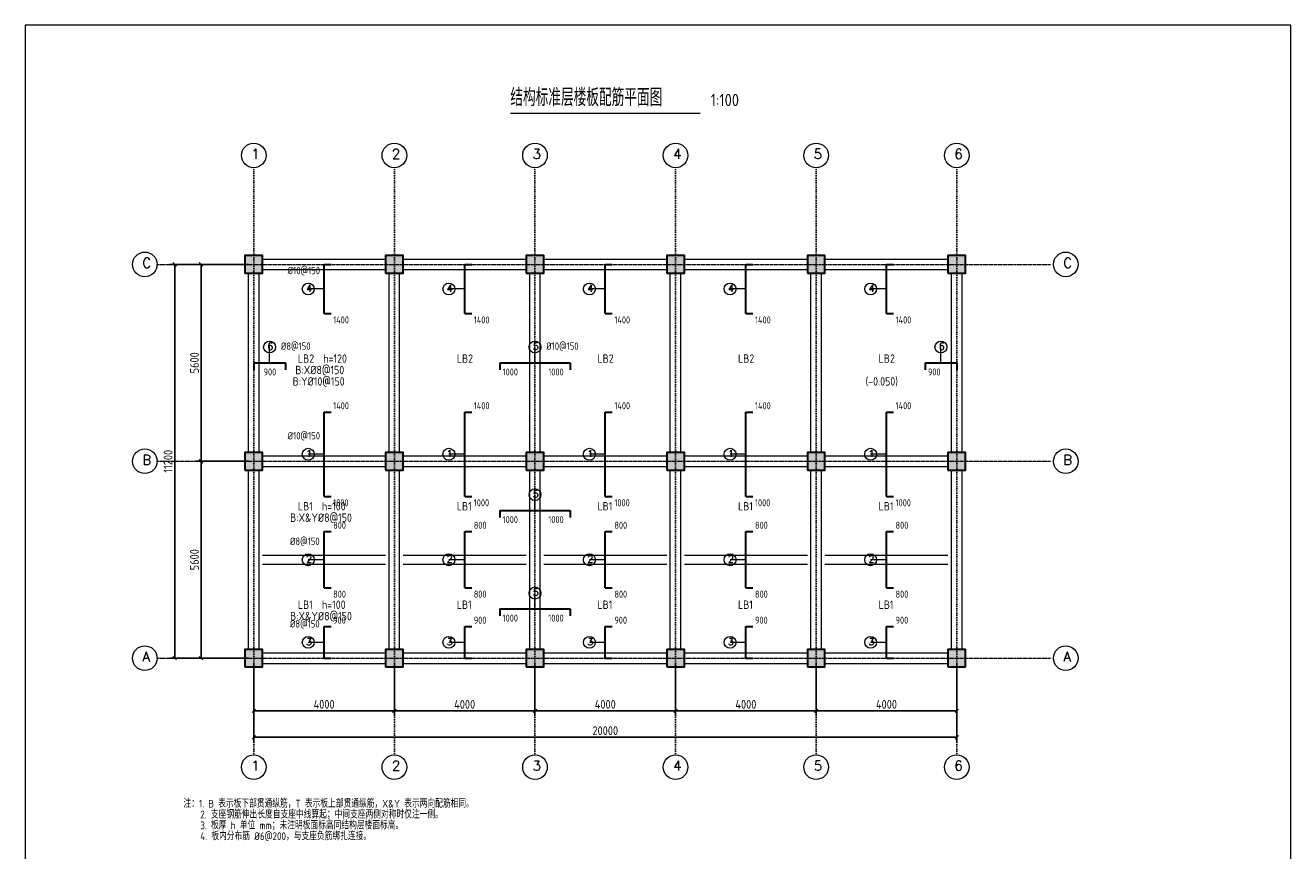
# Model space of a CAD drawing. Header units: millimetres. Extents: x -6500 to 29500, y -6500 to 40000.
# Tile 2 of 2: x -6500 to 29500, y 16524 to 40000. Entities that reach past the tile are written whole.
import ezdxf

# ---------------------------------------------------------------- set-up
doc = ezdxf.new("R2010")
doc.units = ezdxf.units.MM
doc.header["$LTSCALE"] = 100
doc.linetypes.add('DOT', pattern=[0.508, 0, -0.508])
for name, color, linetype, lineweight in [('S-AXIS', 3, 'Continuous', 15), ('S-AXIS_TEXT', 7, 'Continuous', 15), ('S-BEAM_CON', 4, 'Continuous', 20), ('S-COLU', 6, 'Continuous', 30), ('S-COLU_HATCH', 254, 'Continuous', 15), ('S-DIM', 3, 'Continuous', 15), ('S-DOTE', 253, 'DOT', 15), ('S-FLOOR_DOWN_TEXT', 100, 'Continuous', 15), ('S-FLOOR_NUM', 7, 'Continuous', 15), ('S-FLOOR_REIN', 1, 'Continuous', 30), ('S-FLOOR_TEXT', 30, 'Continuous', 15), ('S-PUB_TITLE', 4, 'Continuous', 15), ('S-TEXT', 7, 'Continuous', 15)]:
    doc.layers.add(name, color=color, linetype=linetype, lineweight=lineweight)
doc.styles.add('AXIS', font='txt.shx')
doc.styles.get("Standard").update_dxf_attribs({"font": 'GBENOR', "bigfont": 'GBCBIG'})
doc.dimstyles.new('DIM100', dxfattribs={"dimscale": 100, "dimtxt": 2.5, "dimasz": 2.5, "dimexe": 1.5, "dimexo": 1.5, "dimtad": 1, "dimtxsty": 'Standard', "dimtsz": 0.5, "dimcen": 2.5, "dimclrd": 3, "dimclre": 3, "dimclrt": 7, "dimazin": 3, "dimtfac": 1, "dimtmove": 0, "dimatfit": 3})

msp = doc.modelspace()

# ---------------------------------------------------------------- hatches: boundary and pattern name
at = {"layer": 'S-COLU_HATCH'}
for points in [[(-250, 32950), (250, 32950), (250, 33450), (-250, 33450), (-250, 32950)], [(3750, 32950), (4250, 32950), (4250, 33450), (3750, 33450), (3750, 32950)], [(7750, 32950), (8250, 32950), (8250, 33450), (7750, 33450), (7750, 32950)], [(11750, 32950), (12250, 32950), (12250, 33450), (11750, 33450), (11750, 32950)], [(15750, 32950), (16250, 32950), (16250, 33450), (15750, 33450), (15750, 32950)], [(19750, 32950), (20250, 32950), (20250, 33450), (19750, 33450), (19750, 32950)], [(-250, 27350), (250, 27350), (250, 27850), (-250, 27850), (-250, 27350)], [(3750, 27350), (4250, 27350), (4250, 27850), (3750, 27850), (3750, 27350)], [(7750, 27350), (8250, 27350), (8250, 27850), (7750, 27850), (7750, 27350)], [(11750, 27350), (12250, 27350), (12250, 27850), (11750, 27850), (11750, 27350)], [(15750, 27350), (16250, 27350), (16250, 27850), (15750, 27850), (15750, 27350)], [(19750, 27350), (20250, 27350), (20250, 27850), (19750, 27850), (19750, 27350)], [(-250, 21750), (250, 21750), (250, 22250), (-250, 22250), (-250, 21750)], [(3750, 21750), (4250, 21750), (4250, 22250), (3750, 22250), (3750, 21750)], [(7750, 21750), (8250, 21750), (8250, 22250), (7750, 22250), (7750, 21750)], [(11750, 21750), (12250, 21750), (12250, 22250), (11750, 22250), (11750, 21750)], [(15750, 21750), (16250, 21750), (16250, 22250), (15750, 22250), (15750, 21750)], [(19750, 21750), (20250, 21750), (20250, 22250), (19750, 22250), (19750, 21750)]]:
    msp.add_hatch(color=7, dxfattribs=at).paths.add_polyline_path(points)

# ---------------------------------------------------------------- linework, layer by layer
at = {"layer": 'S-AXIS'}
for centre in [(0, 36300), (4000, 36300), (8000, 36300), (12000, 36300), (16000, 36300), (20000, 36300), (-3100, 33200), (23100, 33200), (-3100, 27600), (23100, 27600), (-3100, 22000), (23100, 22000), (0, 18900), (4000, 18900), (8000, 18900), (12000, 18900), (16000, 18900), (20000, 18900)]:
    msp.add_circle(centre, 350, dxfattribs=at)
at = {"layer": 'S-BEAM_CON'}
for p, q in [((250, 33350), (3750, 33350)), ((4250, 33350), (7750, 33350)), ((8250, 33350), (11750, 33350)), ((12250, 33350), (15750, 33350)), ((16250, 33350), (19750, 33350)), ((-150, 27850), (-150, 32950)), ((150, 27850), (150, 32950)), ((250, 33050), (3750, 33050)), ((3850, 27850), (3850, 32950)), ((4150, 27850), (4150, 32950)), ((4250, 33050), (7750, 33050)), ((7850, 27850), (7850, 32950)), ((8150, 27850), (8150, 32950)), ((8250, 33050), (11750, 33050)), ((11850, 27850), (11850, 32950)), ((12150, 27850), (12150, 32950)), ((12250, 33050), (15750, 33050)), ((15850, 27850), (15850, 32950)), ((16150, 27850), (16150, 32950)), ((16250, 33050), (19750, 33050)), ((19850, 27850), (19850, 32950)), ((20150, 27850), (20150, 32950)), ((250, 27750), (3750, 27750)), ((4250, 27750), (7750, 27750)), ((8250, 27750), (11750, 27750)), ((12250, 27750), (15750, 27750)), ((16250, 27750), (19750, 27750)), ((250, 27450), (3750, 27450)), ((4250, 27450), (7750, 27450)), ((8250, 27450), (11750, 27450)), ((12250, 27450), (15750, 27450)), ((16250, 27450), (19750, 27450)), ((-150, 22250), (-150, 27350)), ((150, 22250), (150, 27350)), ((3850, 22250), (3850, 27350)), ((4150, 22250), (4150, 27350)), ((7850, 22250), (7850, 27350)), ((8150, 22250), (8150, 27350)), ((11850, 22250), (11850, 27350)), ((12150, 22250), (12150, 27350)), ((15850, 22250), (15850, 27350)), ((16150, 22250), (16150, 27350)), ((19850, 22250), (19850, 27350)), ((20150, 22250), (20150, 27350)), ((250, 24925), (3750, 24925)), ((4250, 24925), (7750, 24925)), ((8250, 24925), (11750, 24925)), ((12250, 24925), (15750, 24925)), ((16250, 24925), (19750, 24925)), ((250, 24675), (3750, 24675)), ((4250, 24675), (7750, 24675)), ((8250, 24675), (11750, 24675)), ((12250, 24675), (15750, 24675)), ((16250, 24675), (19750, 24675)), ((250, 22150), (3750, 22150)), ((4250, 22150), (7750, 22150)), ((8250, 22150), (11750, 22150)), ((12250, 22150), (15750, 22150)), ((16250, 22150), (19750, 22150)), ((250, 21850), (3750, 21850)), ((4250, 21850), (7750, 21850)), ((8250, 21850), (11750, 21850)), ((12250, 21850), (15750, 21850)), ((16250, 21850), (19750, 21850))]:
    msp.add_line(p, q, dxfattribs=at)
at = {"layer": 'S-COLU'}
for points in [[(-250, 32950), (250, 32950), (250, 33450), (-250, 33450), (-250, 32950)], [(3750, 32950), (4250, 32950), (4250, 33450), (3750, 33450), (3750, 32950)], [(7750, 32950), (8250, 32950), (8250, 33450), (7750, 33450), (7750, 32950)], [(11750, 32950), (12250, 32950), (12250, 33450), (11750, 33450), (11750, 32950)], [(15750, 32950), (16250, 32950), (16250, 33450), (15750, 33450), (15750, 32950)], [(19750, 32950), (20250, 32950), (20250, 33450), (19750, 33450), (19750, 32950)], [(-250, 27350), (250, 27350), (250, 27850), (-250, 27850), (-250, 27350)], [(3750, 27350), (4250, 27350), (4250, 27850), (3750, 27850), (3750, 27350)], [(7750, 27350), (8250, 27350), (8250, 27850), (7750, 27850), (7750, 27350)], [(11750, 27350), (12250, 27350), (12250, 27850), (11750, 27850), (11750, 27350)], [(15750, 27350), (16250, 27350), (16250, 27850), (15750, 27850), (15750, 27350)], [(19750, 27350), (20250, 27350), (20250, 27850), (19750, 27850), (19750, 27350)], [(-250, 21750), (250, 21750), (250, 22250), (-250, 22250), (-250, 21750)], [(3750, 21750), (4250, 21750), (4250, 22250), (3750, 22250), (3750, 21750)], [(7750, 21750), (8250, 21750), (8250, 22250), (7750, 22250), (7750, 21750)], [(11750, 21750), (12250, 21750), (12250, 22250), (11750, 22250), (11750, 21750)], [(15750, 21750), (16250, 21750), (16250, 22250), (15750, 22250), (15750, 21750)], [(19750, 21750), (20250, 21750), (20250, 22250), (19750, 22250), (19750, 21750)]]:
    msp.add_lwpolyline(points, close=True, dxfattribs=at)
at = {"layer": 'S-DOTE'}
for p, q in [((0, 19250), (0, 35950)), ((4000, 19250), (4000, 35950)), ((8000, 19250), (8000, 35950)), ((12000, 19250), (12000, 35950)), ((16000, 19250), (16000, 35950)), ((20000, 19250), (20000, 35950)), ((-2750, 33200), (22750, 33200)), ((-2750, 27600), (22750, 27600)), ((-2750, 22000), (22750, 22000))]:
    msp.add_line(p, q, dxfattribs=at)
at = {"layer": 'S-FLOOR_REIN'}
for p, q in [((2000, 31800), (2000, 33200)), ((2000, 33200), (2200, 33200)), ((6000, 31800), (6000, 33200)), ((6000, 33200), (6200, 33200)), ((10000, 31800), (10000, 33200)), ((10000, 33200), (10200, 33200)), ((14000, 31800), (14000, 33200)), ((14000, 33200), (14200, 33200)), ((18000, 31800), (18000, 33200)), ((18000, 33200), (18200, 33200)), ((2000, 31800), (2200, 31800)), ((6000, 31800), (6200, 31800)), ((10000, 31800), (10200, 31800)), ((14000, 31800), (14200, 31800)), ((18000, 31800), (18200, 31800)), ((0, 30400), (900, 30400)), ((0, 30400), (0, 30200)), ((900, 30400), (900, 30200)), ((7000, 30400), (9000, 30400)), ((7000, 30400), (7000, 30200)), ((9000, 30400), (9000, 30200)), ((19100, 30400), (20000, 30400)), ((19100, 30400), (19100, 30200)), ((20000, 30400), (20000, 30200)), ((2000, 26600), (2000, 29000)), ((2000, 29000), (2200, 29000)), ((6000, 26600), (6000, 29000)), ((6000, 29000), (6200, 29000)), ((10000, 26600), (10000, 29000)), ((10000, 29000), (10200, 29000)), ((14000, 26600), (14000, 29000)), ((14000, 29000), (14200, 29000)), ((18000, 26600), (18000, 29000)), ((18000, 29000), (18200, 29000)), ((2000, 26600), (2200, 26600)), ((6000, 26600), (6200, 26600)), ((10000, 26600), (10200, 26600)), ((14000, 26600), (14200, 26600)), ((18000, 26600), (18200, 26600)), ((7000, 26200), (9000, 26200)), ((7000, 26200), (7000, 26000)), ((9000, 26200), (9000, 26000)), ((2000, 24000), (2000, 25600)), ((2000, 25600), (2200, 25600)), ((6000, 24000), (6000, 25600)), ((6000, 25600), (6200, 25600)), ((10000, 24000), (10000, 25600)), ((10000, 25600), (10200, 25600)), ((14000, 24000), (14000, 25600)), ((14000, 25600), (14200, 25600)), ((18000, 24000), (18000, 25600)), ((18000, 25600), (18200, 25600)), ((2000, 24000), (2200, 24000)), ((6000, 24000), (6200, 24000)), ((10000, 24000), (10200, 24000)), ((14000, 24000), (14200, 24000)), ((18000, 24000), (18200, 24000)), ((7000, 23400), (9000, 23400)), ((7000, 23400), (7000, 23200)), ((9000, 23400), (9000, 23200)), ((2000, 22000), (2000, 22900)), ((2000, 22900), (2200, 22900)), ((6000, 22000), (6000, 22900)), ((6000, 22900), (6200, 22900)), ((10000, 22000), (10000, 22900)), ((10000, 22900), (10200, 22900)), ((14000, 22000), (14000, 22900)), ((14000, 22900), (14200, 22900)), ((18000, 22000), (18000, 22900)), ((18000, 22900), (18200, 22900)), ((2000, 22000), (2200, 22000)), ((6000, 22000), (6200, 22000)), ((10000, 22000), (10200, 22000)), ((14000, 22000), (14200, 22000)), ((18000, 22000), (18200, 22000))]:
    msp.add_line(p, q, dxfattribs=at)
at = {"layer": 'S-FLOOR_TEXT'}
for p, q in [((2000, 32500), (1550, 32500)), ((6000, 32500), (5550, 32500)), ((10000, 32500), (9550, 32500)), ((14000, 32500), (13550, 32500)), ((18000, 32500), (17550, 32500)), ((450, 30400), (450, 30850)), ((8000, 30400), (8000, 30850)), ((19550, 30400), (19550, 30850)), ((2000, 27800), (1550, 27800)), ((6000, 27800), (5550, 27800)), ((10000, 27800), (9550, 27800)), ((14000, 27800), (13550, 27800)), ((18000, 27800), (17550, 27800)), ((8000, 26200), (8000, 26650)), ((2000, 24800), (1550, 24800)), ((6000, 24800), (5550, 24800)), ((10000, 24800), (9550, 24800)), ((14000, 24800), (13550, 24800)), ((18000, 24800), (17550, 24800)), ((8000, 23400), (8000, 23850)), ((2000, 22450), (1550, 22450)), ((6000, 22450), (5550, 22450)), ((10000, 22450), (9550, 22450)), ((14000, 22450), (13550, 22450)), ((18000, 22450), (17550, 22450))]:
    msp.add_line(p, q, dxfattribs=at)
for centre in [(1550, 32500), (5550, 32500), (9550, 32500), (13550, 32500), (17550, 32500), (450, 30850), (8000, 30850), (19550, 30850), (1550, 27800), (5550, 27800), (9550, 27800), (13550, 27800), (17550, 27800), (8000, 26650), (1550, 24800), (5550, 24800), (9550, 24800), (13550, 24800), (17550, 24800), (8000, 23850), (1550, 22450), (5550, 22450), (9550, 22450), (13550, 22450), (17550, 22450)]:
    msp.add_circle(centre, 170, dxfattribs=at)
at = {"layer": 'S-PUB_TITLE'}
msp.add_lwpolyline([(-6500, -6500), (29500, -6500), (29500, 40000), (-6500, 40000), (-6500, -6500)], close=True, dxfattribs=at)
at = {"layer": 'S-TEXT'}
msp.add_line((7300, 37500), (12700, 37500), dxfattribs=at)

# ---------------------------------------------------------------- texts
at = {"layer": 'S-AXIS_TEXT', "color": 7, "style": 'AXIS'}
for s, p in [('1', (-70, 36202)), ('2', (3930, 36202)), ('3', (7930, 36202)), ('4', (11930, 36202)), ('5', (15930, 36202)), ('6', (19930, 36202)), ('C', (-3170, 33102)), ('C', (23030, 33102)), ('B', (-3170, 27502)), ('B', (23030, 27502)), ('A', (-3170, 21902)), ('A', (23030, 21902)), ('1', (-70, 18802)), ('2', (3930, 18802)), ('3', (7930, 18802)), ('4', (11930, 18802)), ('5', (15930, 18802)), ('6', (19930, 18802))]:
    msp.add_text(s, height=280, dxfattribs=at).set_placement(p)
at = {"layer": 'S-FLOOR_DOWN_TEXT'}
for s, p in [('B:X%%c8@150', (1181.6, 30076)), ('B:Y%%c10@150', (1107.2, 29752)), ('B:X&Y%%c8@150', (1032.8, 25876)), ('B:X&Y%%c8@150', (1032.8, 23076))]:
    msp.add_text(s, height=240, dxfattribs=at).set_placement(p)
at = {"layer": 'S-FLOOR_NUM'}
for s, p in [('LB2  h=120', (1256, 30400)), ('LB2', (5776.8, 30400)), ('LB2', (9776.8, 30400)), ('LB2', (13776.8, 30400)), ('LB2', (17776.8, 30400)), ('(-0.050)', (17404.8, 29752)), ('LB1  h=100', (1256, 26200)), ('LB1', (5776.8, 26200)), ('LB1', (9776.8, 26200)), ('LB1', (13776.8, 26200)), ('LB1', (17776.8, 26200)), ('LB1  h=100', (1256, 23400)), ('LB1', (5776.8, 23400)), ('LB1', (9776.8, 23400)), ('LB1', (13776.8, 23400)), ('LB1', (17776.8, 23400))]:
    msp.add_text(s, height=240, dxfattribs=at).set_placement(p)
at = {"layer": 'S-FLOOR_TEXT'}
for s, height, p in [('%%c10@150', 210, (964.1, 32920)), ('1400', 200, (2260, 31520)), ('1400', 200, (6260, 31520)), ('1400', 200, (10260, 31520)), ('1400', 200, (14260, 31520)), ('1400', 200, (18260, 31520)), ('%%c8@150', 210, (770, 30770)), ('%%c10@150', 210, (8320, 30770)), ('900', 200, (280, 30040)), ('1000', 200, (7080, 30040)), ('1000', 200, (8380, 30040)), ('900', 200, (19180, 30040)), ('1400', 200, (2260, 29080)), ('1400', 200, (6260, 29080)), ('1400', 200, (10260, 29080)), ('1400', 200, (14260, 29080)), ('1400', 200, (18260, 29080)), ('%%c10@150', 210, (964.1, 28220)), ('1000', 200, (2260, 26320)), ('1000', 200, (6260, 26320)), ('1000', 200, (10260, 26320)), ('1000', 200, (14260, 26320)), ('1000', 200, (18260, 26320)), ('1000', 200, (7080, 25840)), ('1000', 200, (8380, 25840)), ('800', 200, (2260, 25680)), ('800', 200, (6260, 25680)), ('800', 200, (10260, 25680)), ('800', 200, (14260, 25680)), ('800', 200, (18260, 25680)), ('%%c8@150', 210, (1029.2, 25220)), ('800', 200, (2260, 23720)), ('800', 200, (6260, 23720)), ('800', 200, (10260, 23720)), ('800', 200, (14260, 23720)), ('800', 200, (18260, 23720)), ('%%c8@150', 210, (1029.2, 22870)), ('900', 200, (2260, 22980)), ('900', 200, (6260, 22980)), ('1000', 200, (7080, 23040)), ('1000', 200, (8380, 23040)), ('900', 200, (10260, 22980)), ('900', 200, (14260, 22980)), ('900', 200, (18260, 22980))]:
    msp.add_text(s, height=height, dxfattribs=at).set_placement(p)
at = {"layer": 'S-FLOOR_TEXT', "style": 'AXIS'}
for s, p in [('4', (1489.395, 32423.5)), ('4', (5489.395, 32423.5)), ('4', (9489.395, 32423.5)), ('4', (13489.395, 32423.5)), ('4', (17489.395, 32423.5)), ('6', (389.395, 30773.5)), ('5', (7939.395, 30773.5)), ('6', (19489.395, 30773.5)), ('1', (1489.395, 27723.5)), ('1', (5489.395, 27723.5)), ('1', (9489.395, 27723.5)), ('1', (13489.395, 27723.5)), ('1', (17489.395, 27723.5)), ('5', (7939.395, 26573.5)), ('2', (1489.395, 24723.5)), ('2', (5489.395, 24723.5)), ('2', (9489.395, 24723.5)), ('2', (13489.395, 24723.5)), ('2', (17489.395, 24723.5)), ('5', (7939.395, 23773.5)), ('3', (1489.395, 22373.5)), ('3', (5489.395, 22373.5)), ('3', (9489.395, 22373.5)), ('3', (13489.395, 22373.5)), ('3', (17489.395, 22373.5))]:
    msp.add_text(s, height=195.5, dxfattribs=at).set_placement(p)
at = {"layer": 'S-TEXT'}
for s, height, p in [('结构标准层楼板配筋平面图', 500, (7300, 37700)), ('1:100', 350, (13000, 37700)), ('注：1. B 表示板下部贯通纵筋，T 表示板上部贯通纵筋，X&Y 表示两向配筋相同。', 220, (-2000, 17750)), ('    2. 支座钢筋伸出长度自支座中线算起；中间支座两侧对称时仅注一侧。', 220, (-2000, 17442)), ('    3. 板厚 h 单位 mm；未注明板面标高同结构层楼面标高。', 220, (-2000, 17134)), ('    4. 板内分布筋 %%c6@200，与支座负筋绑扎连接。', 220, (-2000, 16826))]:
    msp.add_text(s, height=height, dxfattribs=at).set_placement(p)

# ---------------------------------------------------------------- dimensions: what is measured, and where the dimension line sits
at = {"layer": 'S-DIM'}
for base, p1, p2, text in [((-2250, 22000), (0, 22000), (0, 33200), '11200'), ((-1500, 27600), (0, 27600), (0, 33200), '5600'), ((-1500, 22000), (0, 22000), (0, 27600), '5600')]:
    msp.add_linear_dim(base=base, p1=p1, p2=p2, angle=90, text=text, dimstyle='DIM100', dxfattribs=at).render()
for base, p1, p2, text in [((0, 20500), (0, 22000), (4000, 22000), '4000'), ((0, 19750), (0, 22000), (20000, 22000), '20000'), ((4000, 20500), (4000, 22000), (8000, 22000), '4000'), ((8000, 20500), (8000, 22000), (12000, 22000), '4000'), ((12000, 20500), (12000, 22000), (16000, 22000), '4000'), ((16000, 20500), (16000, 22000), (20000, 22000), '4000')]:
    msp.add_linear_dim(base=base, p1=p1, p2=p2, text=text, dimstyle='DIM100', dxfattribs=at).render()

doc.saveas('drawing.dxf')
